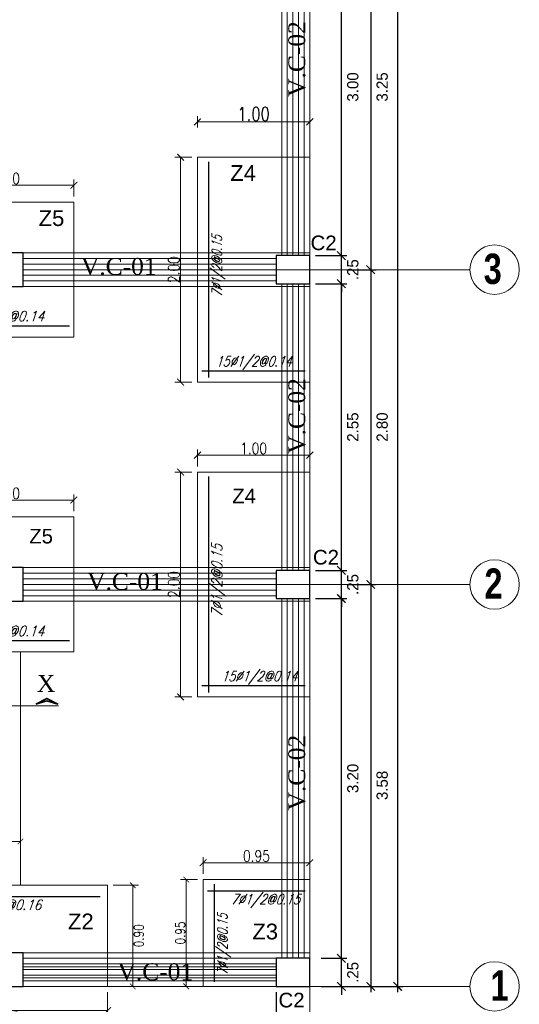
# Model space of a CAD drawing. Header units: metres. Extents: x -11 to 490, y -19 to 215.
# Tile 9 of 73: x 3.42 to 7.86, y -0.16 to 8.6. Entities that reach past the tile are written whole.
import ezdxf
from ezdxf.enums import TextEntityAlignment as Align

# ---------------------------------------------------------------- set-up
doc = ezdxf.new("R2010")
doc.units = ezdxf.units.M
for name, color, linetype, lineweight in [('COLUMNAS', 5, 'Continuous', 80), ('COTAS', 9, 'Continuous', 13), ('EJES', 251, 'Continuous', 20), ('LAYER2', 1, 'Continuous', 20)]:
    doc.layers.add(name, color=color, linetype=linetype, lineweight=lineweight)
doc.layers.add('FIERRO', color=5, linetype='Continuous')
doc.layers.add('LAYER8', color=21, linetype='Continuous')
doc.layers.add('PLUMA 0.8', color=7, linetype='Continuous', lineweight=80, true_color=0x2e2e2e)
doc.layers.add('VIGAS DE CIMENTACION', color=6, linetype='Continuous', lineweight=30, true_color=0xff00ff)
doc.styles.add('DUTCHBI', font='dutchbi.ttf')
doc.styles.add('joe1', font='impact.ttf')
doc.styles.add('SANSSERIFBOLD', font='arial.ttf')
doc.styles.add('STYLE1', font='arial.ttf')
doc.styles.add('STYLE5', font='romans.shx', dxfattribs={"width": 0.8})
doc.styles.add('TEXTOCENT', font='GOTHIC.TTF')
doc.styles.add('ZOILA', font='arial.ttf', dxfattribs={"oblique": 0.01})
doc.dimstyles.new('dimlosa', dxfattribs={"dimtxt": 0.04, "dimasz": 0.01, "dimexe": 0.01, "dimexo": 0.01, "dimgap": 0.01, "dimtad": 2, "dimzin": 3, "dimdsep": 46, "dimtxsty": 'STYLE1', "dimblk": 'DOT', "dimcen": 0.15, "dimclrd": 1, "dimclre": 1, "dimclrt": 3, "dimadec": 0, "dimazin": 0, "dimtfac": 1, "dimtix": 1, "dimtmove": 2, "dimatfit": 3, "dimldrblk": 'ARCHTICK', "dimfxl": 0.11, "dimfxlon": 1, "dimlwd": 9, "dimlwe": 9, "dimarcsym": 0})
doc.dimstyles.new('PLANTA50', dxfattribs={"dimscale": 0.5, "dimtxt": 0.2, "dimasz": 0.15, "dimexe": 0.1, "dimexo": 0.1, "dimgap": 0.1, "dimtad": 2, "dimzin": 7, "dimdsep": 46, "dimtxsty": 'TEXTOCENT', "dimblk": 'ARCHTICK', "dimcen": 0.2, "dimdle": 0.1, "dimclrd": 8, "dimclre": 8, "dimclrt": 256, "dimaunit": 1, "dimadec": 0, "dimazin": 0, "dimtfac": 1, "dimtix": 1, "dimtmove": 2, "dimatfit": 3, "dimldrblk": 'ARCHTICK', "dimfxl": 1, "dimtolj": 1, "dimtzin": 0, "dimarcsym": 0})

# ---------------------------------------------------------------- blocks, each defined once
blk = doc.blocks.new('_ARCHTICK')
at = {"color": 0, "linetype": 'ByBlock', "const_width": 0.15}
blk.add_lwpolyline([(-0.5, -0.5), (0.5, 0.5)], dxfattribs=at)
blk = doc.blocks.new('*D270')
at = {"layer": 'COTAS', "color": 8, "lineweight": -2, "transparency": 16777216}
for p, q in [((5.7, -0.05), (5.7, -0.8833)), ((6, -0.2376), (6, -0.8833)), ((6.05, -0.8333), (5.65, -0.8333))]:
    blk.add_line(p, q, dxfattribs=at)
at = {"layer": 'Defpoints', "color": 0, "lineweight": 5, "transparency": 16777216}
for p in [(5.7, 0), (6, -0.1876), (5.7, -0.8333)]:
    blk.add_point(p, dxfattribs=at)
at = {"layer": 'COTAS', "color": 8, "lineweight": -2, "transparency": 16777216, "xscale": 0.075, "yscale": 0.075, "zscale": 0.075, "rotation": 180}
blk.add_blockref('_ARCHTICK', (5.7, -0.8333), dxfattribs=at)
at = {"layer": 'COTAS', "color": 8, "lineweight": -2, "transparency": 16777216, "xscale": 0.075, "yscale": 0.075, "zscale": 0.075}
blk.add_blockref('_ARCHTICK', (6, -0.8333), dxfattribs=at)
at = {"layer": 'COTAS', "transparency": 16777216, "insert": (5.85, -0.9358), "char_height": 0.1, "attachment_point": 5, "style": 'TEXTOCENT'}
blk.add_mtext('\\A1;.30', dxfattribs=at)
blk = doc.blocks.new('*D278')
at = {"layer": 'COTAS', "color": 8, "lineweight": -2, "transparency": 16777216}
for p, q in [((6.2808, 0.25), (6.2808, 0.325)), ((6.1, 0.25), (6.3308, 0.25)), ((6.2808, 0), (6.2808, 0.25)), ((6.1, 0), (6.3308, 0)), ((6.2808, 0), (6.2808, -0.075))]:
    blk.add_line(p, q, dxfattribs=at)
at = {"layer": 'Defpoints', "color": 0, "lineweight": 5, "transparency": 16777216}
for p in [(6.05, 0.25), (6.2808, 0.25), (6.05, 0)]:
    blk.add_point(p, dxfattribs=at)
at = {"layer": 'COTAS', "color": 8, "lineweight": -2, "transparency": 16777216, "xscale": 0.075, "yscale": 0.075, "zscale": 0.075}
for p, rotation in [((6.2808, 0.25), 270), ((6.2808, 0), 90)]:
    blk.add_blockref('_ARCHTICK', p, dxfattribs=dict(at, rotation=rotation))
at = {"layer": 'COTAS', "transparency": 16777216, "insert": (6.3833, 0.125), "char_height": 0.1, "attachment_point": 5, "rotation": 90, "style": 'TEXTOCENT'}
blk.add_mtext('\\A1;.25', dxfattribs=at)
blk = doc.blocks.new('*D279')
at = {"layer": 'COTAS', "color": 8, "lineweight": -2, "transparency": 16777216}
for p, q in [((6.05, 20), (6.8318, 20)), ((6.7818, 20.05), (6.7818, -0.05)), ((6.1, 0), (6.8318, 0))]:
    blk.add_line(p, q, dxfattribs=at)
at = {"layer": 'Defpoints', "color": 0, "lineweight": 5, "transparency": 16777216}
for p in [(6, 20), (6.05, 0), (6.7818, 0)]:
    blk.add_point(p, dxfattribs=at)
at = {"layer": 'COTAS', "color": 8, "lineweight": -2, "transparency": 16777216, "xscale": 0.075, "yscale": 0.075, "zscale": 0.075}
for p, rotation in [((6.7818, 20), 90), ((6.7818, 0), 270)]:
    blk.add_blockref('_ARCHTICK', p, dxfattribs=dict(at, rotation=rotation))
at = {"layer": 'COTAS', "transparency": 16777216, "insert": (6.8844, 10), "char_height": 0.1, "attachment_point": 5, "rotation": 90, "style": 'TEXTOCENT'}
blk.add_mtext('\\A1;20.00', dxfattribs=at)
blk = doc.blocks.new('*D280')
at = {"layer": 'COTAS', "color": 8, "lineweight": -2, "transparency": 16777216}
for p, q in [((6.05, 3.45), (6.3308, 3.45)), ((6.2808, 0.2), (6.2808, 3.5)), ((6.1, 0.25), (6.3308, 0.25))]:
    blk.add_line(p, q, dxfattribs=at)
at = {"layer": 'Defpoints', "color": 0, "lineweight": 5, "transparency": 16777216}
for p in [(6, 3.45), (6.2808, 3.45), (6.05, 0.25)]:
    blk.add_point(p, dxfattribs=at)
at = {"layer": 'COTAS', "color": 8, "lineweight": -2, "transparency": 16777216, "xscale": 0.075, "yscale": 0.075, "zscale": 0.075}
for p, rotation in [((6.2808, 3.45), 90), ((6.2808, 0.25), 270)]:
    blk.add_blockref('_ARCHTICK', p, dxfattribs=dict(at, rotation=rotation))
at = {"layer": 'COTAS', "transparency": 16777216, "insert": (6.3833, 1.85), "char_height": 0.1, "attachment_point": 5, "rotation": 90, "style": 'TEXTOCENT'}
blk.add_mtext('\\A1;3.20', dxfattribs=at)
blk = doc.blocks.new('*D281')
at = {"layer": 'COTAS', "color": 8, "lineweight": -2, "transparency": 16777216}
for p, q in [((6.5421, 3.625), (6.5421, -0.05)), ((6.3308, 3.575), (6.5921, 3.575)), ((6.1, 0), (6.5921, 0))]:
    blk.add_line(p, q, dxfattribs=at)
at = {"layer": 'Defpoints', "color": 0, "lineweight": 5, "transparency": 16777216}
for p in [(6.2808, 3.575), (6.05, 0), (6.5421, 0)]:
    blk.add_point(p, dxfattribs=at)
at = {"layer": 'COTAS', "color": 8, "lineweight": -2, "transparency": 16777216, "xscale": 0.075, "yscale": 0.075, "zscale": 0.075}
for p, rotation in [((6.5421, 3.575), 90), ((6.5421, 0), 270)]:
    blk.add_blockref('_ARCHTICK', p, dxfattribs=dict(at, rotation=rotation))
at = {"layer": 'COTAS', "transparency": 16777216, "insert": (6.6446, 1.7875), "char_height": 0.1, "attachment_point": 5, "rotation": 90, "style": 'TEXTOCENT'}
blk.add_mtext('\\A1;3.58', dxfattribs=at)
blk = doc.blocks.new('*D282')
at = {"layer": 'COTAS', "color": 8, "lineweight": -2, "transparency": 16777216}
for p, q in [((6.2808, 3.7), (6.2808, 3.775)), ((6.05, 3.7), (6.3308, 3.7)), ((6.2808, 3.45), (6.2808, 3.7)), ((6.05, 3.45), (6.3308, 3.45)), ((6.2808, 3.45), (6.2808, 3.375))]:
    blk.add_line(p, q, dxfattribs=at)
at = {"layer": 'Defpoints', "color": 0, "lineweight": 5, "transparency": 16777216}
for p in [(6, 3.7), (6.2808, 3.7), (6, 3.45)]:
    blk.add_point(p, dxfattribs=at)
at = {"layer": 'COTAS', "color": 8, "lineweight": -2, "transparency": 16777216, "xscale": 0.075, "yscale": 0.075, "zscale": 0.075}
for p, rotation in [((6.2808, 3.7), 270), ((6.2808, 3.45), 90)]:
    blk.add_blockref('_ARCHTICK', p, dxfattribs=dict(at, rotation=rotation))
at = {"layer": 'COTAS', "transparency": 16777216, "insert": (6.3833, 3.575), "char_height": 0.1, "attachment_point": 5, "rotation": 90, "style": 'TEXTOCENT'}
blk.add_mtext('\\A1;.25', dxfattribs=at)
blk = doc.blocks.new('*D283')
at = {"layer": 'COTAS', "color": 8, "lineweight": -2, "transparency": 16777216}
for p, q in [((6.05, 6.25), (6.3308, 6.25)), ((6.2808, 3.65), (6.2808, 6.3)), ((6.05, 3.7), (6.3308, 3.7))]:
    blk.add_line(p, q, dxfattribs=at)
at = {"layer": 'Defpoints', "color": 0, "lineweight": 5, "transparency": 16777216}
for p in [(6, 6.25), (6.2808, 6.25), (6, 3.7)]:
    blk.add_point(p, dxfattribs=at)
at = {"layer": 'COTAS', "color": 8, "lineweight": -2, "transparency": 16777216, "xscale": 0.075, "yscale": 0.075, "zscale": 0.075}
for p, rotation in [((6.2808, 6.25), 90), ((6.2808, 3.7), 270)]:
    blk.add_blockref('_ARCHTICK', p, dxfattribs=dict(at, rotation=rotation))
at = {"layer": 'COTAS', "transparency": 16777216, "insert": (6.3833, 4.975), "char_height": 0.1, "attachment_point": 5, "rotation": 90, "style": 'TEXTOCENT'}
blk.add_mtext('\\A1;2.55', dxfattribs=at)
blk = doc.blocks.new('*D284')
at = {"layer": 'COTAS', "color": 8, "lineweight": -2, "transparency": 16777216}
for p, q in [((6.2808, 6.45), (6.2808, 9.55)), ((6.05, 9.5), (6.3308, 9.5)), ((6.05, 6.5), (6.3308, 6.5))]:
    blk.add_line(p, q, dxfattribs=at)
at = {"layer": 'Defpoints', "color": 0, "lineweight": 5, "transparency": 16777216}
for p in [(6, 9.5), (6.2808, 9.5), (6, 6.5)]:
    blk.add_point(p, dxfattribs=at)
at = {"layer": 'COTAS', "color": 8, "lineweight": -2, "transparency": 16777216, "xscale": 0.075, "yscale": 0.075, "zscale": 0.075}
for p, rotation in [((6.2808, 9.5), 90), ((6.2808, 6.5), 270)]:
    blk.add_blockref('_ARCHTICK', p, dxfattribs=dict(at, rotation=rotation))
at = {"layer": 'COTAS', "transparency": 16777216, "insert": (6.3833, 8), "char_height": 0.1, "attachment_point": 5, "rotation": 90, "style": 'TEXTOCENT'}
blk.add_mtext('\\A1;3.00', dxfattribs=at)
blk = doc.blocks.new('*D297')
at = {"layer": 'COTAS', "color": 8, "lineweight": -2, "transparency": 16777216}
for p, q in [((6.5421, 6.425), (6.5421, 3.525)), ((6.3308, 6.375), (6.5921, 6.375)), ((6.3308, 3.575), (6.5921, 3.575))]:
    blk.add_line(p, q, dxfattribs=at)
at = {"layer": 'Defpoints', "color": 0, "lineweight": 5, "transparency": 16777216}
for p in [(6.2808, 6.375), (6.2808, 3.575), (6.5421, 3.575)]:
    blk.add_point(p, dxfattribs=at)
at = {"layer": 'COTAS', "color": 8, "lineweight": -2, "transparency": 16777216, "xscale": 0.075, "yscale": 0.075, "zscale": 0.075}
for p, rotation in [((6.5421, 6.375), 90), ((6.5421, 3.575), 270)]:
    blk.add_blockref('_ARCHTICK', p, dxfattribs=dict(at, rotation=rotation))
at = {"layer": 'COTAS', "transparency": 16777216, "insert": (6.6446, 4.975), "char_height": 0.1, "attachment_point": 5, "rotation": 90, "style": 'TEXTOCENT'}
blk.add_mtext('\\A1;2.80', dxfattribs=at)
blk = doc.blocks.new('*D302')
at = {"layer": 'COTAS', "color": 8, "lineweight": -2, "transparency": 16777216}
for p, q in [((6.2808, 6.5), (6.2808, 6.575)), ((6.05, 6.5), (6.3308, 6.5)), ((6.2808, 6.25), (6.2808, 6.5)), ((6.05, 6.25), (6.3308, 6.25)), ((6.2808, 6.25), (6.2808, 6.175))]:
    blk.add_line(p, q, dxfattribs=at)
at = {"layer": 'Defpoints', "color": 0, "lineweight": 5, "transparency": 16777216}
for p in [(6, 6.5), (6.2808, 6.5), (6, 6.25)]:
    blk.add_point(p, dxfattribs=at)
at = {"layer": 'COTAS', "color": 8, "lineweight": -2, "transparency": 16777216, "xscale": 0.075, "yscale": 0.075, "zscale": 0.075}
for p, rotation in [((6.2808, 6.5), 270), ((6.2808, 6.25), 90)]:
    blk.add_blockref('_ARCHTICK', p, dxfattribs=dict(at, rotation=rotation))
at = {"layer": 'COTAS', "transparency": 16777216, "insert": (6.3833, 6.375), "char_height": 0.1, "attachment_point": 5, "rotation": 90, "style": 'TEXTOCENT'}
blk.add_mtext('\\A1;.25', dxfattribs=at)
blk = doc.blocks.new('*D327')
at = {"layer": 'COTAS', "color": 8, "lineweight": -2, "transparency": 16777216}
for p, q in [((6.5421, 9.675), (6.5421, 6.325)), ((6.3308, 9.625), (6.5921, 9.625)), ((6.3308, 6.375), (6.5921, 6.375))]:
    blk.add_line(p, q, dxfattribs=at)
at = {"layer": 'Defpoints', "color": 0, "lineweight": 5, "transparency": 16777216}
for p in [(6.2808, 9.625), (6.2808, 6.375), (6.5421, 6.375)]:
    blk.add_point(p, dxfattribs=at)
at = {"layer": 'COTAS', "color": 8, "lineweight": -2, "transparency": 16777216, "xscale": 0.075, "yscale": 0.075, "zscale": 0.075}
for p, rotation in [((6.5421, 9.625), 90), ((6.5421, 6.375), 270)]:
    blk.add_blockref('_ARCHTICK', p, dxfattribs=dict(at, rotation=rotation))
at = {"layer": 'COTAS', "transparency": 16777216, "insert": (6.6446, 8), "char_height": 0.1, "attachment_point": 5, "rotation": 90, "style": 'TEXTOCENT'}
blk.add_mtext('\\A1;3.25', dxfattribs=at)
blk = doc.blocks.new('*D329')
at = {"layer": 'Defpoints', "color": 0, "linetype": 'Continuous', "lineweight": 5, "transparency": 16777216}
for p in [(6, 1.1), (5.05, 0.95), (6, 0.95)]:
    blk.add_point(p, dxfattribs=at)
at = {"layer": 'VIGAS DE CIMENTACION', "color": 1, "linetype": 'Continuous', "lineweight": 5, "transparency": 16777216}
for p, q in [((5.05, 1), (5.05, 1.15)), ((6, 1), (6, 1.15)), ((5.05, 1.1), (6, 1.1))]:
    blk.add_line(p, q, dxfattribs=at)
at = {"layer": 'VIGAS DE CIMENTACION', "color": 1, "linetype": 'Continuous', "lineweight": 5, "transparency": 16777216, "xscale": 0.06, "yscale": 0.06, "zscale": 0.06, "rotation": 180}
blk.add_blockref('_ARCHTICK', (5.05, 1.1), dxfattribs=at)
at = {"layer": 'VIGAS DE CIMENTACION', "color": 1, "linetype": 'Continuous', "lineweight": 5, "transparency": 16777216, "xscale": 0.06, "yscale": 0.06, "zscale": 0.06}
blk.add_blockref('_ARCHTICK', (6, 1.1), dxfattribs=at)
at = {"layer": 'VIGAS DE CIMENTACION', "color": 3, "linetype": 'Continuous', "lineweight": 5, "transparency": 16777216, "insert": (5.525, 1.16), "char_height": 0.1, "attachment_point": 5, "style": 'STYLE5'}
blk.add_mtext('0.95', dxfattribs=at)
blk = doc.blocks.new('*D330')
at = {"layer": 'Defpoints', "color": 0, "linetype": 'Continuous', "lineweight": 5, "transparency": 16777216}
for p in [(4.9, 0.95), (5.05, 0.95), (5.05, 0)]:
    blk.add_point(p, dxfattribs=at)
at = {"layer": 'VIGAS DE CIMENTACION', "color": 1, "linetype": 'Continuous', "lineweight": 5, "transparency": 16777216}
for p, q in [((5, 0.95), (4.85, 0.95)), ((4.9, 0), (4.9, 0.95)), ((5, 0), (4.85, 0))]:
    blk.add_line(p, q, dxfattribs=at)
at = {"layer": 'VIGAS DE CIMENTACION', "color": 1, "linetype": 'Continuous', "lineweight": 5, "transparency": 16777216, "xscale": 0.05, "yscale": 0.05, "zscale": 0.05}
for p, rotation in [((4.9, 0.95), 90), ((4.9, 0), 270)]:
    blk.add_blockref('_ARCHTICK', p, dxfattribs=dict(at, rotation=rotation))
at = {"layer": 'VIGAS DE CIMENTACION', "color": 3, "linetype": 'Continuous', "lineweight": 5, "transparency": 16777216, "insert": (4.8475, 0.475), "char_height": 0.085, "attachment_point": 5, "rotation": 90, "style": 'STYLE5'}
blk.add_mtext('0.95', dxfattribs=at)
blk = doc.blocks.new('*D332')
at = {"layer": 'Defpoints', "color": 0, "linetype": 'Continuous', "lineweight": 5, "transparency": 16777216}
for p in [(5, 7.375), (4.85, 5.375), (5, 5.375)]:
    blk.add_point(p, dxfattribs=at)
at = {"layer": 'VIGAS DE CIMENTACION', "color": 1, "linetype": 'Continuous', "lineweight": 5, "transparency": 16777216}
for p, q in [((4.95, 7.375), (4.8, 7.375)), ((4.85, 7.375), (4.85, 5.375)), ((4.95, 5.375), (4.8, 5.375))]:
    blk.add_line(p, q, dxfattribs=at)
at = {"layer": 'VIGAS DE CIMENTACION', "color": 1, "linetype": 'Continuous', "lineweight": 5, "transparency": 16777216, "xscale": 0.06, "yscale": 0.06, "zscale": 0.06}
for p, rotation in [((4.85, 7.375), 90), ((4.85, 5.375), 270)]:
    blk.add_blockref('_ARCHTICK', p, dxfattribs=dict(at, rotation=rotation))
at = {"layer": 'VIGAS DE CIMENTACION', "color": 3, "linetype": 'Continuous', "lineweight": 5, "transparency": 16777216, "insert": (4.79, 6.375), "char_height": 0.1, "attachment_point": 5, "rotation": 90, "style": 'STYLE5'}
blk.add_mtext('2.00', dxfattribs=at)
blk = doc.blocks.new('*D334')
at = {"layer": 'Defpoints', "color": 0, "linetype": 'Continuous', "lineweight": 5, "transparency": 16777216}
for p in [(2.7, 7.1259), (2.7, 6.9759), (3.9, 6.9759)]:
    blk.add_point(p, dxfattribs=at)
at = {"layer": 'VIGAS DE CIMENTACION', "color": 1, "linetype": 'Continuous', "lineweight": 5, "transparency": 16777216}
for p, q in [((2.7, 7.0259), (2.7, 7.1759)), ((3.9, 7.1259), (2.7, 7.1259)), ((3.9, 7.0259), (3.9, 7.1759))]:
    blk.add_line(p, q, dxfattribs=at)
at = {"layer": 'VIGAS DE CIMENTACION', "color": 1, "linetype": 'Continuous', "lineweight": 5, "transparency": 16777216, "xscale": 0.06, "yscale": 0.06, "zscale": 0.06, "rotation": 180}
blk.add_blockref('_ARCHTICK', (2.7, 7.1259), dxfattribs=at)
at = {"layer": 'VIGAS DE CIMENTACION', "color": 1, "linetype": 'Continuous', "lineweight": 5, "transparency": 16777216, "xscale": 0.06, "yscale": 0.06, "zscale": 0.06}
blk.add_blockref('_ARCHTICK', (3.9, 7.1259), dxfattribs=at)
at = {"layer": 'VIGAS DE CIMENTACION', "color": 3, "linetype": 'Continuous', "lineweight": 5, "transparency": 16777216, "insert": (3.3, 7.1859), "char_height": 0.1, "attachment_point": 5, "style": 'STYLE5'}
blk.add_mtext('1.20', dxfattribs=at)
blk = doc.blocks.new('*D336')
at = {"layer": 'Defpoints', "color": 0, "linetype": 'Continuous', "lineweight": 5, "transparency": 16777216}
for p in [(5, 4.725), (5, 4.575), (6, 4.575)]:
    blk.add_point(p, dxfattribs=at)
at = {"layer": 'VIGAS DE CIMENTACION', "color": 1, "linetype": 'Continuous', "lineweight": 5, "transparency": 16777216}
for p, q in [((5, 4.625), (5, 4.775)), ((6, 4.625), (6, 4.775)), ((6, 4.725), (5, 4.725))]:
    blk.add_line(p, q, dxfattribs=at)
at = {"layer": 'VIGAS DE CIMENTACION', "color": 1, "linetype": 'Continuous', "lineweight": 5, "transparency": 16777216, "xscale": 0.06, "yscale": 0.06, "zscale": 0.06, "rotation": 180}
blk.add_blockref('_ARCHTICK', (5, 4.725), dxfattribs=at)
at = {"layer": 'VIGAS DE CIMENTACION', "color": 1, "linetype": 'Continuous', "lineweight": 5, "transparency": 16777216, "xscale": 0.06, "yscale": 0.06, "zscale": 0.06}
blk.add_blockref('_ARCHTICK', (6, 4.725), dxfattribs=at)
at = {"layer": 'VIGAS DE CIMENTACION', "color": 3, "linetype": 'Continuous', "lineweight": 5, "transparency": 16777216, "insert": (5.5, 4.785), "char_height": 0.1, "attachment_point": 5, "style": 'STYLE5'}
blk.add_mtext('1.00', dxfattribs=at)
blk = doc.blocks.new('*D337')
at = {"layer": 'Defpoints', "color": 0, "linetype": 'Continuous', "lineweight": 5, "transparency": 16777216}
for p in [(5, 4.575), (4.85, 2.575), (5, 2.575)]:
    blk.add_point(p, dxfattribs=at)
at = {"layer": 'VIGAS DE CIMENTACION', "color": 1, "linetype": 'Continuous', "lineweight": 5, "transparency": 16777216}
for p, q in [((4.95, 4.575), (4.8, 4.575)), ((4.85, 4.575), (4.85, 2.575)), ((4.95, 2.575), (4.8, 2.575))]:
    blk.add_line(p, q, dxfattribs=at)
at = {"layer": 'VIGAS DE CIMENTACION', "color": 1, "linetype": 'Continuous', "lineweight": 5, "transparency": 16777216, "xscale": 0.06, "yscale": 0.06, "zscale": 0.06}
for p, rotation in [((4.85, 4.575), 90), ((4.85, 2.575), 270)]:
    blk.add_blockref('_ARCHTICK', p, dxfattribs=dict(at, rotation=rotation))
at = {"layer": 'VIGAS DE CIMENTACION', "color": 3, "linetype": 'Continuous', "lineweight": 5, "transparency": 16777216, "insert": (4.79, 3.575), "char_height": 0.1, "attachment_point": 5, "rotation": 90, "style": 'STYLE5'}
blk.add_mtext('2.00', dxfattribs=at)
blk = doc.blocks.new('*D377')
at = {"layer": 'Defpoints', "color": 0, "linetype": 'Continuous', "lineweight": 5, "transparency": 16777216}
for p in [(2.4, 0), (4.2, 0), (2.4, -0.2152)]:
    blk.add_point(p, dxfattribs=at)
at = {"layer": 'VIGAS DE CIMENTACION', "color": 1, "linetype": 'Continuous', "lineweight": 5, "transparency": 16777216}
for p, q in [((2.4, -0.05), (2.4, -0.2652)), ((4.2, -0.05), (4.2, -0.2652)), ((4.2, -0.2152), (2.4, -0.2152))]:
    blk.add_line(p, q, dxfattribs=at)
at = {"layer": 'VIGAS DE CIMENTACION', "color": 1, "linetype": 'Continuous', "lineweight": 5, "transparency": 16777216, "xscale": 0.06, "yscale": 0.06, "zscale": 0.06, "rotation": 180}
blk.add_blockref('_ARCHTICK', (2.4, -0.2152), dxfattribs=at)
at = {"layer": 'VIGAS DE CIMENTACION', "color": 1, "linetype": 'Continuous', "lineweight": 5, "transparency": 16777216, "xscale": 0.06, "yscale": 0.06, "zscale": 0.06}
blk.add_blockref('_ARCHTICK', (4.2, -0.2152), dxfattribs=at)
at = {"layer": 'VIGAS DE CIMENTACION', "color": 3, "linetype": 'Continuous', "lineweight": 5, "transparency": 16777216, "insert": (3.3, -0.2752), "char_height": 0.1, "attachment_point": 5, "style": 'STYLE5'}
blk.add_mtext('1.80', dxfattribs=at)
blk = doc.blocks.new('*D378')
at = {"layer": 'Defpoints', "color": 0, "linetype": 'Continuous', "lineweight": 5, "transparency": 16777216}
for p in [(5, 7.6896), (5, 7.375), (6, 7.375)]:
    blk.add_point(p, dxfattribs=at)
at = {"layer": 'VIGAS DE CIMENTACION', "color": 1, "linetype": 'Continuous', "lineweight": 5, "transparency": 16777216}
for p, q in [((5, 7.6396), (5, 7.7396)), ((6, 7.6396), (6, 7.7396)), ((6, 7.6896), (5, 7.6896))]:
    blk.add_line(p, q, dxfattribs=at)
at = {"layer": 'VIGAS DE CIMENTACION', "color": 1, "linetype": 'Continuous', "lineweight": 5, "transparency": 16777216, "xscale": 0.06, "yscale": 0.06, "zscale": 0.06, "rotation": 180}
blk.add_blockref('_ARCHTICK', (5, 7.6896), dxfattribs=at)
at = {"layer": 'VIGAS DE CIMENTACION', "color": 1, "linetype": 'Continuous', "lineweight": 5, "transparency": 16777216, "xscale": 0.06, "yscale": 0.06, "zscale": 0.06}
blk.add_blockref('_ARCHTICK', (6, 7.6896), dxfattribs=at)
at = {"layer": 'VIGAS DE CIMENTACION', "color": 3, "linetype": 'Continuous', "lineweight": 5, "transparency": 16777216, "insert": (5.5, 7.7596), "char_height": 0.12, "attachment_point": 5, "style": 'STYLE5'}
blk.add_mtext('1.00', dxfattribs=at)
blk = doc.blocks.new('*D371')
at = {"layer": 'Defpoints', "color": 0, "linetype": 'Continuous', "lineweight": 5, "transparency": 16777216}
for p in [(3.425, 1.2887), (3.025, 0.9), (3.425, 0.9)]:
    blk.add_point(p, dxfattribs=at)
at = {"layer": 'VIGAS DE CIMENTACION', "color": 1, "linetype": 'Continuous', "lineweight": 5, "transparency": 16777216}
for p, q in [((3.025, 0.95), (3.025, 1.3387)), ((3.425, 0.95), (3.425, 1.3387)), ((3.025, 1.2887), (3.425, 1.2887))]:
    blk.add_line(p, q, dxfattribs=at)
at = {"layer": 'VIGAS DE CIMENTACION', "color": 1, "linetype": 'Continuous', "lineweight": 5, "transparency": 16777216, "xscale": 0.05, "yscale": 0.05, "zscale": 0.05, "rotation": 180}
blk.add_blockref('_ARCHTICK', (3.025, 1.2887), dxfattribs=at)
at = {"layer": 'VIGAS DE CIMENTACION', "color": 1, "linetype": 'Continuous', "lineweight": 5, "transparency": 16777216, "xscale": 0.05, "yscale": 0.05, "zscale": 0.05}
blk.add_blockref('_ARCHTICK', (3.425, 1.2887), dxfattribs=at)
at = {"layer": 'VIGAS DE CIMENTACION', "color": 3, "linetype": 'Continuous', "lineweight": 5, "transparency": 16777216, "insert": (3.225, 1.3412), "char_height": 0.085, "attachment_point": 5, "style": 'STYLE5'}
blk.add_mtext('0.40', dxfattribs=at)
blk = doc.blocks.new('*D381')
at = {"layer": 'Defpoints', "color": 0, "linetype": 'Continuous', "lineweight": 5, "transparency": 16777216}
for p in [(4.2, 0.9), (4.4244, 0.9), (4.175, 0)]:
    blk.add_point(p, dxfattribs=at)
at = {"layer": 'VIGAS DE CIMENTACION', "color": 1, "linetype": 'Continuous', "lineweight": 5, "transparency": 16777216}
for p, q in [((4.25, 0.9), (4.4744, 0.9)), ((4.4244, 0), (4.4244, 0.9)), ((4.225, 0), (4.4744, 0))]:
    blk.add_line(p, q, dxfattribs=at)
at = {"layer": 'VIGAS DE CIMENTACION', "color": 1, "linetype": 'Continuous', "lineweight": 5, "transparency": 16777216, "xscale": 0.05, "yscale": 0.05, "zscale": 0.05}
for p, rotation in [((4.4244, 0.9), 90), ((4.4244, 0), 270)]:
    blk.add_blockref('_ARCHTICK', p, dxfattribs=dict(at, rotation=rotation))
at = {"layer": 'VIGAS DE CIMENTACION', "color": 3, "linetype": 'Continuous', "lineweight": 5, "transparency": 16777216, "insert": (4.4769, 0.45), "char_height": 0.085, "attachment_point": 5, "rotation": 90, "style": 'STYLE5'}
blk.add_mtext('0.90', dxfattribs=at)
blk = doc.blocks.new('*D374')
at = {"layer": 'Defpoints', "color": 0, "linetype": 'Continuous', "lineweight": 5, "transparency": 16777216}
for p in [(2.7, 4.3259), (2.7, 4.1759), (3.9, 4.1759)]:
    blk.add_point(p, dxfattribs=at)
at = {"layer": 'VIGAS DE CIMENTACION', "color": 1, "linetype": 'Continuous', "lineweight": 5, "transparency": 16777216}
for p, q in [((2.7, 4.2259), (2.7, 4.3759)), ((3.9, 4.3259), (2.7, 4.3259)), ((3.9, 4.2259), (3.9, 4.3759))]:
    blk.add_line(p, q, dxfattribs=at)
at = {"layer": 'VIGAS DE CIMENTACION', "color": 1, "linetype": 'Continuous', "lineweight": 5, "transparency": 16777216, "xscale": 0.06, "yscale": 0.06, "zscale": 0.06, "rotation": 180}
blk.add_blockref('_ARCHTICK', (2.7, 4.3259), dxfattribs=at)
at = {"layer": 'VIGAS DE CIMENTACION', "color": 1, "linetype": 'Continuous', "lineweight": 5, "transparency": 16777216, "xscale": 0.06, "yscale": 0.06, "zscale": 0.06}
blk.add_blockref('_ARCHTICK', (3.9, 4.3259), dxfattribs=at)
at = {"layer": 'VIGAS DE CIMENTACION', "color": 3, "linetype": 'Continuous', "lineweight": 5, "transparency": 16777216, "insert": (3.3, 4.3859), "char_height": 0.1, "attachment_point": 5, "style": 'STYLE5'}
blk.add_mtext('1.20', dxfattribs=at)

msp = doc.modelspace()

# ---------------------------------------------------------------- linework, layer by layer
at = {"layer": 'COLUMNAS', "color": 160, "linetype": 'Continuous', "lineweight": 30}
for points in [[(3.45, 6.525), (3.15, 6.525), (3.15, 6.225), (3.45, 6.225)], [(6, 6.5), (5.7, 6.5), (5.7, 6.25), (6, 6.25)], [(3.45, 3.725), (3.15, 3.725), (3.15, 3.425), (3.45, 3.425)], [(6, 3.7), (5.7, 3.7), (5.7, 3.45), (6, 3.45)], [(3.45, 0.3), (3.15, 0.3), (3.15, 0), (3.45, 0)], [(6, 0.25), (5.7, 0.25), (5.7, 0), (6, 0)]]:
    msp.add_lwpolyline(points, close=True, dxfattribs=at)
at = {"layer": 'COTAS', "lineweight": 35}
msp.add_lwpolyline([(3.5612, 2.5118), (3.6588, 2.5622), (3.7564, 2.5118), (3.6588, 2.5406), (3.5612, 2.5118)], dxfattribs=at)
at = {"layer": 'EJES', "color": 152, "linetype": 'Continuous', "lineweight": 5}
for p, q in [((5.275, 6.375), (7.425, 6.375)), ((5.275, 3.575), (7.425, 3.575)), ((6, 0.1915), (6, -1.9585)), ((5.275, 0), (7.425, 0))]:
    msp.add_line(p, q, dxfattribs=at)
for centre in [(7.645, 6.375), (7.645, 3.575), (7.645, 0)]:
    msp.add_circle(centre, 0.22, dxfattribs=at)
at = {"layer": 'FIERRO', "color": 156}
for p, q in [((5.1, 5.415), (5.1, 7.335)), ((2.74, 5.8759), (3.86, 5.8759)), ((5.04, 5.475), (5.96, 5.475)), ((5.1, 2.615), (5.1, 4.535)), ((2.74, 3.0759), (3.86, 3.0759)), ((5.04, 2.675), (5.96, 2.675)), ((5.15, 0.91), (5.15, 0.04)), ((2.415, 0.8), (4.135, 0.8)), ((5.09, 0.85), (5.96, 0.85))]:
    msp.add_line(p, q, dxfattribs=at)
at = {"layer": 'PLUMA 0.8', "color": 4, "lineweight": 18}
msp.add_line((3.425, 2.9759), (3.425, 0.9), dxfattribs=at)
for points in [[(6, 7.375), (5, 7.375), (5, 5.375), (6, 5.375), (6, 7.375)], [(3.9, 6.9759), (2.7, 6.9759), (2.7, 5.775), (3.9, 5.7759), (3.9, 6.9759)], [(6, 4.575), (5, 4.575), (5, 2.575), (6, 2.575), (6, 4.575)], [(3.9, 4.1759), (2.7, 4.1759), (2.7, 2.975), (3.9, 2.9759), (3.9, 4.1759)], [(4.2, 0), (2.4, 0), (2.4, 0.9), (4.2, 0.9), (4.2, 0)], [(6, 0), (5.05, 0), (5.05, 0.95), (6, 0.95), (6, 0)]]:
    msp.add_lwpolyline(points, dxfattribs=at)
at = {"layer": 'VIGAS DE CIMENTACION', "color": 1, "linetype": 'Continuous', "lineweight": 5}
for p, q in [((3.45, 6.525), (6, 6.525)), ((3.45, 6.475), (5.7, 6.475)), ((3.45, 6.425), (5.7, 6.425)), ((3.45, 6.375), (5.7, 6.375)), ((3.45, 6.325), (5.7, 6.325)), ((3.45, 6.275), (5.7, 6.275)), ((3.45, 6.225), (6, 6.225)), ((3.45, 3.725), (6, 3.725)), ((3.45, 3.675), (5.7, 3.675)), ((3.45, 3.625), (5.7, 3.625)), ((3.45, 3.575), (5.7, 3.575)), ((3.45, 3.525), (5.7, 3.525)), ((3.45, 3.475), (5.7, 3.475)), ((3.45, 3.425), (6, 3.425)), ((2.6883, 2.4941), (3.7626, 2.4941)), ((3.45, 0.3), (6, 0.3)), ((3.45, 0.25), (5.7, 0.25)), ((3.45, 0.2), (5.7, 0.2)), ((3.45, 0.15), (5.7, 0.15)), ((3.45, 0.1), (5.7, 0.1)), ((3.45, 0.05), (5.7, 0.05)), ((4.175, 0), (5.05, 0))]:
    msp.add_line(p, q, dxfattribs=at)
at = {"layer": 'VIGAS DE CIMENTACION', "color": 9, "linetype": 'Continuous', "lineweight": 18}
for points in [[(6, 20), (6, 0)], [(5.85, 6.5), (5.85, 9.5)], [(5.85, 3.45), (5.85, 0.25), (5.7, 0.25), (5.7, 0), (6, 0), (6, 6.5), (5.7, 6.5), (5.7, 6.25), (5.85, 6.25), (5.85, 3.7)]]:
    msp.add_lwpolyline(points, dxfattribs=at)
at = {"layer": 'VIGAS DE CIMENTACION', "color": 1, "linetype": 'Continuous', "lineweight": 5}
for points in [[(5.75, 9.5), (5.75, 6.5)], [(5.8, 9.5), (5.8, 6.5)], [(5.9, 9.5), (5.9, 6.5)], [(5.95, 9.5), (5.95, 6.5)], [(5.75, 6.2518), (5.75, 3.7)], [(5.8, 6.2518), (5.8, 3.7)], [(5.9, 6.25), (5.9, 3.7)], [(5.95, 6.25), (5.95, 3.7)], [(5.75, 3.45), (5.75, 0.25)], [(5.8, 3.45), (5.8, 0.25)], [(5.9, 3.45), (5.9, 0.25)], [(5.95, 3.45), (5.95, 0.25)]]:
    msp.add_lwpolyline(points, dxfattribs=at)
at = {"layer": 'VIGAS DE CIMENTACION', "color": 9, "linetype": 'Continuous', "lineweight": 18}
msp.add_lwpolyline([(3.45, 0.075), (5.7, 0.075), (5.7, 0.175), (3.45, 0.175)], close=True, dxfattribs=at)

# ---------------------------------------------------------------- texts
at = {"layer": 'EJES', "style": 'joe1'}
for s, p in [('3', (7.5479, 6.248)), ('2', (7.5545, 3.448)), ('1', (7.6088, -0.127))]:
    msp.add_text(s, height=0.2695, rotation=0.00071, dxfattribs=at).set_placement(p)
at = {"layer": 'LAYER2', "color": 7, "linetype": 'Continuous', "style": 'DUTCHBI'}
for p in [(5.959, 7.912), (5.959, 4.737), (5.959, 1.5648)]:
    msp.add_text('V.C-02 ', height=0.15, rotation=90, dxfattribs=at).set_placement(p)
for s, p in [('V.C-01 ', (3.9629, 6.3286)), ('V.C-01 ', (4.0185, 3.5268)), ('X', (3.5708, 2.6196)), ('V.C-01 ', (4.2884, 0.0554))]:
    msp.add_text(s, height=0.15, dxfattribs=at).set_placement(p)
at = {"layer": 'LAYER8', "color": 1, "style": 'SANSSERIFBOLD'}
for s, height, p in [('Z4', 0.14, (5.292, 7.1646)), ('Z5', 0.14, (3.5868, 6.7634)), ('Z4', 0.13, (5.3095, 4.2972)), ('Z5', 0.13, (3.5023, 3.9398)), ('Z2', 0.14, (3.8479, 0.5079)), ('Z3', 0.14, (5.4892, 0.4182))]:
    msp.add_text(s, height=height, dxfattribs=at).set_placement(p)
at = {"layer": 'PLUMA 0.8', "color": 4, "linetype": 'Continuous', "lineweight": 25, "style": 'ZOILA', "oblique": 0.01}
for p in [(6.1231, 6.5484), (6.1438, 3.7524), (5.8375, -0.1868)]:
    msp.add_text('C2', height=0.13, dxfattribs=at).set_placement(p, align=Align.CENTER)
at = {"layer": 'PLUMA 0.8', "color": 8, "linetype": 'Continuous', "lineweight": 5, "style": 'STYLE5'}
for height, oblique, width, p in [(0.09, 21, 0.71, (5.2171, 6.405)), (0.095, 21, 0.8, (5.2214, 3.605)), (0.09, 18, 0.71, (5.2671, 0.3731))]:
    msp.add_text('7Ø1/2@0.15', height=height, rotation=90, dxfattribs=dict(at, oblique=oblique, width=width)).set_placement(p, align=Align.CENTER)
for s, oblique, width, p in [('9Ø1/2@0.14', 19, 0.87, (3.3, 5.9159)), ('15Ø1/2@0.14', 19, 0.8, (5.5, 5.515)), ('9Ø1/2@0.14', 19, 0.87, (3.3, 3.1159)), ('15Ø1/2@0.14', 19, 0.8, (5.5497, 2.715)), ('7Ø1/2@0.15', 21, 0.8, (5.6031, 0.73)), ('6Ø1/2@0.16', 19, 0.87, (3.275, 0.68))]:
    msp.add_text(s, height=0.09, dxfattribs=dict(at, oblique=oblique, width=width)).set_placement(p, align=Align.CENTER)

# ---------------------------------------------------------------- dimensions: what is measured, and where the dimension line sits
at = {"layer": 'COTAS'}
for base, p1, p2, angle, picture, middle in [((6.7818, 0), (6, 20), (6.05, 0), 90, '*D279', (6.8844, 10)), ((6.5421, 6.375), (6.2808, 9.625), (6.2808, 6.375), 90, '*D327', (6.6446, 8)), ((6.2808, 9.5), (6, 6.5), (6, 9.5), 90, '*D284', (6.3833, 8)), ((6.2808, 6.5), (6, 6.25), (6, 6.5), 90, '*D302', (6.3833, 6.375)), ((6.5421, 3.575), (6.2808, 6.375), (6.2808, 3.575), 90, '*D297', (6.6446, 4.975)), ((6.2808, 6.25), (6, 3.7), (6, 6.25), 90, '*D283', (6.3833, 4.975)), ((6.2808, 3.7), (6, 3.45), (6, 3.7), 90, '*D282', (6.3833, 3.575)), ((6.5421198, 0), (6.2807853, 3.5750002), (6.0499998, 0), 90, '*D281', (6.6446351, 1.7875001)), ((6.2808, 3.45), (6.05, 0.25), (6, 3.45), 270, '*D280', (6.3833, 1.85)), ((5.7, -0.8333), (6, -0.1876), (5.7, 0), 180, '*D270', (5.85, -0.9358))]:
    dim = msp.add_linear_dim(base=base, p1=p1, p2=p2, angle=angle, dimstyle='PLANTA50', dxfattribs=at)
    dim.commit()
    dim.dimension.update_dxf_attribs({"geometry": picture, "text_midpoint": middle})
dim = msp.add_aligned_dim(p1=(6.05, 0), p2=(6.05, 0.25), distance=-0.2308, dimstyle='PLANTA50', dxfattribs=at)
dim.commit()
dim.dimension.update_dxf_attribs({"geometry": '*D278', "text_midpoint": (6.3833, 0.125)})
at = {"layer": 'VIGAS DE CIMENTACION', "color": 1, "linetype": 'Continuous', "lineweight": 5}
for base, p1, p2, angle, override, picture, middle in [((5, 7.6896), (6, 7.375), (5, 7.375), 180, {"dimtxt": 0.12, "dimasz": 0.06, "dimexe": 0.05, "dimexo": 0.05, "dimzin": 1, "dimtxsty": 'STYLE5', "dimblk": 'ARCHTICK', "dimadec": 2, "dimfxl": 0.05, "dimlwd": 5, "dimlwe": 5}, '*D378', (5.5, 7.7596)), ((4.85, 5.375), (5, 7.375), (5, 5.375), 90, {"dimtxt": 0.1, "dimasz": 0.06, "dimexe": 0.05, "dimexo": 0.05, "dimzin": 1, "dimtxsty": 'STYLE5', "dimblk": 'ARCHTICK', "dimadec": 2, "dimfxl": 0.05, "dimfxlon": 0, "dimlwd": 5, "dimlwe": 5}, '*D332', (4.79, 6.375)), ((2.7, 7.1259), (3.9, 6.9759), (2.7, 6.9759), 180, {"dimtxt": 0.1, "dimasz": 0.06, "dimexe": 0.05, "dimexo": 0.05, "dimzin": 1, "dimtxsty": 'STYLE5', "dimblk": 'ARCHTICK', "dimadec": 2, "dimfxl": 0.05, "dimfxlon": 0, "dimlwd": 5, "dimlwe": 5}, '*D334', (3.3, 7.1859)), ((5, 4.725), (6, 4.575), (5, 4.575), 180, {"dimtxt": 0.1, "dimasz": 0.06, "dimexe": 0.05, "dimexo": 0.05, "dimzin": 1, "dimtxsty": 'STYLE5', "dimblk": 'ARCHTICK', "dimadec": 2, "dimfxl": 0.05, "dimfxlon": 0, "dimlwd": 5, "dimlwe": 5}, '*D336', (5.5, 4.785)), ((4.85, 2.575), (5, 4.575), (5, 2.575), 90, {"dimtxt": 0.1, "dimasz": 0.06, "dimexe": 0.05, "dimexo": 0.05, "dimzin": 1, "dimtxsty": 'STYLE5', "dimblk": 'ARCHTICK', "dimadec": 2, "dimfxl": 0.05, "dimfxlon": 0, "dimlwd": 5, "dimlwe": 5}, '*D337', (4.79, 3.575)), ((2.7, 4.3259), (3.9, 4.1759), (2.7, 4.1759), 180, {"dimtxt": 0.1, "dimasz": 0.06, "dimexe": 0.05, "dimexo": 0.05, "dimzin": 1, "dimtxsty": 'STYLE5', "dimblk": 'ARCHTICK', "dimadec": 2, "dimfxl": 0.05, "dimfxlon": 0, "dimlwd": 5, "dimlwe": 5}, '*D374', (3.3, 4.3859)), ((3.425, 1.2887), (3.025, 0.9), (3.425, 0.9), 180, {"dimtxt": 0.085, "dimasz": 0.05, "dimexe": 0.05, "dimexo": 0.05, "dimzin": 1, "dimtxsty": 'STYLE5', "dimblk": 'ARCHTICK', "dimadec": 2, "dimfxl": 0.05, "dimfxlon": 0, "dimlwd": 5, "dimlwe": 5}, '*D371', (3.225, 1.3412)), ((6, 1.1), (5.05, 0.95), (6, 0.95), 180, {"dimtxt": 0.1, "dimasz": 0.06, "dimexe": 0.05, "dimexo": 0.05, "dimzin": 1, "dimtxsty": 'STYLE5', "dimblk": 'ARCHTICK', "dimadec": 2, "dimfxl": 0.05, "dimfxlon": 0, "dimlwd": 5, "dimlwe": 5}, '*D329', (5.525, 1.16)), ((4.9, 0.95), (5.05, 0), (5.05, 0.95), 90, {"dimtxt": 0.085, "dimasz": 0.05, "dimexe": 0.05, "dimexo": 0.05, "dimzin": 1, "dimtxsty": 'STYLE5', "dimblk": 'ARCHTICK', "dimadec": 2, "dimfxl": 0.05, "dimfxlon": 0, "dimlwd": 5, "dimlwe": 5}, '*D330', (4.8475, 0.475)), ((4.4244, 0.9), (4.175, 0), (4.2, 0.9), 90, {"dimtxt": 0.085, "dimasz": 0.05, "dimexe": 0.05, "dimexo": 0.05, "dimzin": 1, "dimtxsty": 'STYLE5', "dimblk": 'ARCHTICK', "dimadec": 2, "dimfxl": 0.05, "dimfxlon": 0, "dimlwd": 5, "dimlwe": 5}, '*D381', (4.4769, 0.45)), ((2.4, -0.2152), (4.2, 0), (2.4, 0), 180, {"dimtxt": 0.1, "dimasz": 0.06, "dimexe": 0.05, "dimexo": 0.05, "dimzin": 1, "dimtxsty": 'STYLE5', "dimblk": 'ARCHTICK', "dimadec": 2, "dimfxl": 0.05, "dimfxlon": 0, "dimlwd": 5, "dimlwe": 5}, '*D377', (3.3, -0.2752))]:
    dim = msp.add_linear_dim(base=base, p1=p1, p2=p2, angle=angle, dimstyle='dimlosa', override=override, dxfattribs=at)
    dim.commit()
    dim.dimension.update_dxf_attribs({"geometry": picture, "text_midpoint": middle})

doc.saveas('drawing.dxf')
